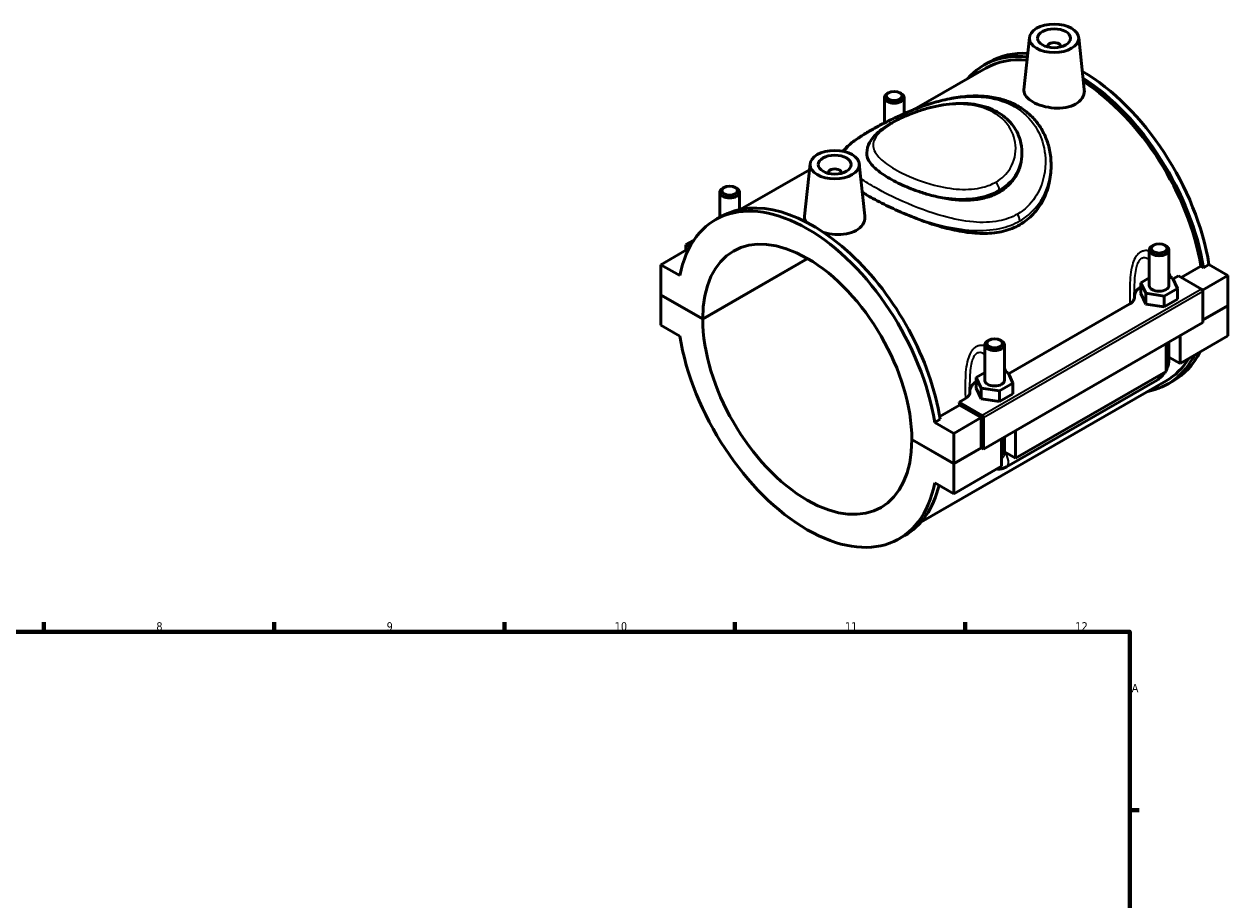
# Model space of a CAD drawing. Header units: millimetres. Extents: x 0 to 900, y -8 to 993.
# Tile 6 of 6: x 485 to 851, y 492 to 759. Entities that reach past the tile are written whole.
import ezdxf

# ---------------------------------------------------------------- set-up
doc = ezdxf.new("R2010")
doc.units = ezdxf.units.MM
for name, color, linetype, lineweight in [('Border (ISO)', 7, 'Continuous', 70), ('Visible (ISO)', 7, 'Continuous', 50), ('Visible Narrow (ISO)', 7, 'Continuous', 35)]:
    doc.layers.add(name, color=color, linetype=linetype, lineweight=lineweight)
doc.styles.add('Note Text (ISO)', font='tahoma.ttf')

# ---------------------------------------------------------------- blocks, each defined once
blk = doc.blocks.new('Borders Default Border')
at = {"layer": 'Border (ISO)'}
for p, q in [((490.58, 574), (490.58, 576.9)), ((560.67, 574), (560.67, 576.9)), ((630.75, 574), (630.75, 576.9)), ((700.83, 574), (700.83, 576.9)), ((770.92, 574), (770.92, 576.9)), ((821, 519.75), (823.9, 519.75))]:
    blk.add_line(p, q, dxfattribs=at)
at = {"layer": 'Border (ISO)', "flags": 128}
blk.add_lwpolyline([(20, 20), (20, 574), (821, 574), (821, 20), (20, 20)], dxfattribs=at)
at = {"layer": 'Border (ISO)', "color": 232, "true_color": 0xca0064, "char_height": 2.5, "attachment_point": 7, "style": 'Note Text (ISO)'}
for s, insert in [('8', (524.81, 574.34)), ('9', (594.88, 574.35)), ('10', (664.29, 574.35)), ('11', (734.37, 574.4)), ('12', (804.46, 574.4)), ('A', (821.59, 555.62))]:
    blk.add_mtext(s, dxfattribs=dict(at, insert=insert))

msp = doc.modelspace()

# ---------------------------------------------------------------- linework, layer by layer
at = {"layer": 'Visible (ISO)'}
for p, q in [((790.4816, 754.8181), (788.7757, 738.9076)), ((805.4531, 754.8181), (807.1506, 738.986)), ((795.9674, 752.0993), (795.9674, 751.913)), ((799.9674, 752.0993), (799.9674, 751.913)), ((776.6976, 746.4243), (778.3664, 747.3853)), ((777.2456, 745.4728), (755.4959, 732.948)), ((746.3184, 736.5354), (746.3184, 728.7841)), ((747.6148, 737.9995), (747.1889, 737.7523)), ((751.022, 737.9995), (751.4479, 737.7523)), ((752.3184, 736.5354), (752.3184, 731.6346)), ((734.0636, 720.606), (733.4275, 720.2396)), ((740.9919, 719.7296), (740.9919, 719.4742)), ((788.1919, 719.7296), (788.1919, 719.4742)), ((723.5338, 714.5422), (702.6726, 702.529)), ((723.7307, 716.3788), (722.0248, 700.4683)), ((738.7022, 716.3788), (740.3997, 700.5468)), ((797.0419, 716.0638), (797.0419, 715.6089)), ((729.2165, 713.4737), (729.2165, 713.66)), ((733.2165, 713.4737), (733.2165, 713.66)), ((696.2552, 700.1006), (696.2552, 707.706)), ((697.5517, 709.17), (697.1258, 708.9228)), ((700.9588, 709.17), (701.3847, 708.9228)), ((702.2552, 702.4453), (702.2552, 707.706)), ((694.9278, 699.3362), (696.5966, 700.2972)), ((688.2995, 693.0359), (685.9616, 691.6896)), ((686.6687, 690.4649), (678.3249, 685.66)), ((685.9616, 691.6896), (687.0986, 691.0349)), ((685.9616, 690.0577), (685.9616, 691.6896)), ((686.7716, 690.4057), (686.6687, 690.4649)), ((826.9286, 679.3235), (826.9286, 690.1151)), ((828.225, 691.5791), (827.7991, 691.332)), ((831.6322, 691.5791), (832.0581, 691.332)), ((832.9286, 679.3235), (832.9286, 690.1151)), ((684.0834, 682.3439), (678.3249, 685.66)), ((678.3249, 685.66), (678.3249, 676.5034)), ((691.0528, 669.1739), (722.9603, 687.5482)), ((723.031, 687.5072), (691.0528, 669.0922)), ((836.6736, 681.7789), (842.6388, 685.2141)), ((843.4317, 684.7575), (842.6388, 685.2141)), ((845.1005, 685.7185), (843.4317, 684.7575)), ((845.1005, 685.7185), (850.8589, 682.4024)), ((826.9286, 681.6679), (824.3518, 680.184)), ((834.0111, 681.6744), (832.9286, 681.8415)), ((835.5054, 678.463), (834.0111, 681.6744)), ((834.1699, 681.3332), (835.8088, 682.2769)), ((835.8088, 682.2769), (842.8686, 678.2114)), ((850.8589, 682.4024), (843.1198, 677.9457)), ((850.8589, 682.4024), (850.8589, 673.2459)), ((824.3518, 680.184), (825.8461, 676.9726)), ((824.3518, 676.9138), (824.3518, 680.184)), ((831.4229, 676.112), (835.5054, 678.463)), ((835.5054, 675.1928), (835.5054, 678.463)), ((678.3249, 676.5034), (691.0528, 669.1739)), ((678.3249, 676.4217), (678.3959, 676.4626)), ((678.3249, 676.4217), (678.3249, 667.2652)), ((691.0528, 669.0922), (678.3249, 676.4217)), ((824.3518, 676.9138), (825.8461, 673.7024)), ((825.8461, 673.7024), (825.8461, 676.9726)), ((825.8461, 676.9726), (831.4229, 676.112)), ((831.4229, 672.8419), (831.4229, 676.112)), ((831.4229, 672.8419), (835.5054, 675.1928)), ((843.2222, 677.5991), (843.2222, 668.0338)), ((784.1067, 652.5037), (821.0598, 673.7835)), ((825.8461, 673.7024), (831.4229, 672.8419)), ((843.2222, 668.8482), (850.8589, 673.2459)), ((850.8589, 673.1641), (843.2222, 668.7664)), ((850.788, 673.205), (850.8589, 673.1641)), ((850.8589, 673.1641), (850.8589, 664.0076)), ((678.3249, 667.2652), (684.0834, 663.9491)), ((843.2222, 668.0338), (776.4713, 629.5945)), ((836.2925, 664.0433), (836.2925, 655.6194)), ((850.8589, 664.0076), (836.2925, 655.6194)), ((776.8654, 661.2857), (776.8654, 650.494)), ((778.1618, 662.7497), (777.7359, 662.5025)), ((781.569, 662.7497), (781.9949, 662.5025)), ((782.8654, 661.2857), (782.8654, 650.494)), ((832.0499, 653.1762), (832.0499, 661.6001)), ((832.9286, 656.841), (832.9286, 662.1061)), ((836.2925, 655.6194), (832.9286, 657.5565)), ((776.8654, 652.8384), (774.2886, 651.3545)), ((783.9479, 652.845), (782.8654, 653.012)), ((785.4422, 649.6335), (783.9479, 652.845)), ((832.0499, 653.1762), (786.2294, 626.7899)), ((832.0393, 650.3219), (757.4663, 607.3782)), ((774.2886, 651.3545), (775.7829, 648.1431)), ((774.2886, 648.0844), (774.2886, 651.3545)), ((781.3597, 647.2826), (785.4422, 649.6335)), ((783.4838, 624.1807), (829.3044, 650.567)), ((785.4422, 646.3633), (785.4422, 649.6335)), ((832.5872, 649.3704), (834.256, 650.3314)), ((769.0579, 643.8377), (770.9966, 644.9541)), ((774.2886, 648.0844), (775.7829, 644.8729)), ((775.7829, 644.8729), (775.7829, 648.1431)), ((775.7829, 648.1431), (781.3597, 647.2826)), ((775.7829, 644.8729), (781.3597, 644.0124)), ((781.3597, 644.0124), (781.3597, 647.2826)), ((781.3597, 644.0124), (785.4422, 646.3633)), ((763.1914, 639.4634), (769.2128, 642.9309)), ((776.1178, 639.7722), (769.0579, 643.8377)), ((775.7642, 639.1582), (769.2128, 642.9309)), ((763.3306, 638.6304), (761.6619, 637.6694)), ((767.4203, 634.3533), (761.6619, 637.6694)), ((775.7642, 639.1582), (767.4203, 634.3533)), ((775.7642, 630.0017), (775.7642, 639.1582)), ((776.4713, 629.5945), (776.4713, 639.1598)), ((767.4203, 625.1968), (767.4203, 634.3533)), ((786.2294, 635.2138), (786.2294, 626.7899)), ((754.6924, 632.5263), (767.4203, 625.1968)), ((754.6924, 632.4446), (754.7634, 632.4854)), ((767.4203, 625.115), (754.6924, 632.4446)), ((781.9867, 624.3467), (781.9867, 632.7706)), ((782.8654, 633.2766), (782.8654, 628.0115)), ((767.4203, 625.1968), (775.7642, 630.0017)), ((775.8352, 629.9608), (767.4203, 625.115)), ((775.7642, 630.0017), (776.4713, 629.5945)), ((786.2294, 626.7899), (782.8654, 628.7271)), ((767.4203, 615.9585), (767.4203, 625.115)), ((781.9867, 624.3467), (767.4203, 615.9585)), ((761.6619, 619.2746), (767.4203, 615.9585)), ((750.8174, 602.2823), (752.4862, 603.2433))]:
    msp.add_line(p, q, dxfattribs=at)
for centre, major_axis in [((797.9674, 754.5519), (-7.5, 0)), ((797.9674, 754.5519), (-5, 0)), ((749.3184, 737.026), (-2.4, 0)), ((731.2165, 716.1126), (-7.5, 0)), ((731.2165, 716.1126), (-5, 0)), ((699.2552, 708.1965), (-2.4, 0)), ((829.9286, 690.6056), (-2.4, 0)), ((779.8654, 661.7762), (-2.4, 0))]:
    msp.add_ellipse(centre, major_axis=major_axis, ratio=0.5758617, dxfattribs=at)
for centre, major_axis, ratio, start_param, end_param in [((797.9674, 752.0993), (-2, 0), 0.5758617, 2.97290348, 6.45187448), ((804.6424, 697.8973), (-27.9448, 48.5269), 0.57809312, 5.88271501, 6.48153983), ((804.6424, 697.8973), (-27.3969, 47.5754), 0.57809312, 5.89365372, 6.28318531), ((806.3112, 698.8583), (-27.9448, 48.5269), 0.57809312, 5.92535738, 6.28318531), ((806.3112, 698.8583), (-27.9448, 48.5269), 0.57809312, 4.13120112, 5.49344066), ((804.6424, 697.8973), (27.9448, -48.5269), 0.57809312, 0.98960847, 2.30393919), ((804.6424, 697.8973), (-27.3969, 47.5754), 0.57809312, 4.13530449, 5.44177635), ((749.3184, 736.5354), (3, 0), 0.5758617, 2.36004704, 7.06473092), ((731.2165, 713.66), (-2, 0), 0.5758617, 2.97290348, 6.45187448), ((722.8726, 650.8092), (-27.9448, 48.5269), 0.57809312, 4.13120112, 6.86824058), ((699.2552, 707.706), (3, 0), 0.5758617, 2.36004704, 7.06473092), ((724.5414, 651.7702), (-27.9448, 48.5269), 0.57809312, 4.13120112, 6.28318531), ((722.8726, 650.8092), (-22.4564, 38.9963), 0.57809312, 3.93003564, 7.06940607), ((829.9286, 690.1151), (-3, 0), 0.5758617, 5.50163969, 10.20632358), ((829.9286, 676.0533), (-7.5, 0), 0.5758617, 5.55078273, 6.24450935), ((829.9286, 679.3235), (-3, 0), 0.5758617, 0, 3.14159265), ((842.8686, 677.8027), (-0.2495, 0.4333), 0.57809312, 3.92892453, 5.49972085), ((722.8726, 650.8092), (22.4564, -38.9963), 0.57809312, 3.93003564, 7.06940607), ((722.8726, 650.8092), (27.9448, -48.5269), 0.57809312, 4.13120112, 6.86824058), ((779.8654, 661.2857), (-3, 0), 0.5758617, 5.50163969, 10.20632358), ((804.6424, 697.8973), (27.9448, -48.5269), 0.57809312, 6.08483079, 6.64199364), ((804.6424, 697.8973), (27.3969, -47.5754), 0.57809312, 0, 0.300994), ((806.3112, 698.8583), (27.9448, -48.5269), 0.57809312, 0, 0.35880834), ((779.8654, 647.2239), (-7.5, 0), 0.5758617, 5.55078273, 6.24450935), ((779.8654, 650.494), (-3, 0), 0.5758617, 0, 3.14159265), ((731.2165, 655.6141), (-27.3969, 47.5754), 0.57809312, 4.13530449, 4.15395182), ((776.1178, 639.3634), (0.2495, -0.4333), 0.57809312, 0.78733187, 2.3581282), ((724.5414, 651.7702), (27.9448, -48.5269), 0.57809312, 0, 0.54199645)]:
    msp.add_ellipse(centre, major_axis=major_axis, ratio=ratio, start_param=start_param, end_param=end_param, dxfattribs=at)
for points, knots in [([(733.7145, 720.185), (734.1286, 720.712), (734.6051, 721.2089), (735.9594, 722.4522), (736.9193, 723.1887), (738.9221, 724.5659), (739.9181, 725.1983), (741.9762, 726.4289), (743.0209, 727.0236), (745.2102, 728.2147), (746.3525, 728.8107), (748.7777, 730.0187), (750.0644, 730.6302), (752.8162, 731.8636), (754.2872, 732.482), (757.4171, 733.6902), (759.0812, 734.2726), (762.5417, 735.3275), (764.3405, 735.7923), (767.9471, 736.5161), (769.755, 736.7756), (773.2548, 737.0336), (774.948, 737.0447), (778.1499, 736.8071), (779.6631, 736.577), (782.4872, 735.8875), (783.8048, 735.4448), (786.2454, 734.363), (787.3745, 733.7346), (789.4524, 732.305), (790.4041, 731.5077), (792.1372, 729.7516), (792.9164, 728.7913), (794.3024, 726.7124), (794.9011, 725.5893), (795.9075, 723.19), (796.302, 721.9089), (796.8875, 719.1123), (797.0419, 717.5894), (797.0419, 716.0638)], [18.4534652, 18.4534652, 18.4534652, 18.4534652, 18.84184334, 18.84184334, 19.44201088, 19.44201088, 19.93255074, 19.93255074, 20.37277275, 20.37277275, 20.80489532, 20.80489532, 21.25560218, 21.25560218, 21.74321438, 21.74321438, 22.27411831, 22.27411831, 22.83466668, 22.83466668, 23.39376457, 23.39376457, 23.92387124, 23.92387124, 24.41545239, 24.41545239, 24.87326012, 24.87326012, 25.30857174, 25.30857174, 25.73489596, 25.73489596, 26.16598744, 26.16598744, 26.6144284, 26.6144284, 27.08950157, 27.08950157, 27.63215826, 27.63215826, 27.63215826, 27.63215826]), ([(804.5007, 734.5342), (803.681, 734.0622), (802.6423, 733.6896), (800.3698, 733.2766), (799.1358, 733.2342), (796.8278, 733.4026), (795.5986, 733.624), (793.3351, 734.289), (792.3007, 734.7311), (790.6642, 735.6736), (789.9536, 736.2363), (789.0063, 737.4202), (788.7693, 738.0432), (788.7613, 738.7196), (788.7659, 738.8132), (788.7764, 738.9076)], [0, 0, 0, 0, 0.34777234, 0.34777234, 0.69554468, 0.69554468, 1.04270487, 1.04270487, 1.38986506, 1.38986506, 1.73702525, 1.73702525, 2.08418544, 2.08418544, 2.13926585, 2.13926585, 2.13926585, 2.13926585]), ([(807.1498, 738.986), (807.1637, 738.8602), (807.1712, 738.7352), (807.1793, 737.8661), (806.956, 737.0694), (806.0267, 735.6385), (805.3204, 735.0063), (804.5007, 734.5342)], [4.806221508, 4.806221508, 4.806221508, 4.806221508, 4.863915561, 4.863915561, 5.2116879, 5.2116879, 5.55946024, 5.55946024, 5.55946024, 5.55946024]), ([(740.9919, 719.7296), (740.9919, 720.8212), (741.3005, 721.8937), (742.1402, 723.4568), (742.549, 724.0265), (743.5846, 725.2166), (744.2397, 725.8264), (745.7059, 727.0009), (746.5161, 727.5658), (748.223, 728.6286), (749.1094, 729.1281), (750.9643, 730.0808), (751.9291, 730.5347), (753.9495, 731.4029), (755.0057, 731.8168), (757.2132, 732.5953), (758.3664, 732.9581), (760.7557, 733.6097), (761.9935, 733.8955), (764.5161, 734.3579), (765.8015, 734.5319), (768.3625, 734.7358), (769.6383, 734.7662), (772.1212, 734.6628), (773.3294, 734.5333), (775.6321, 734.1091), (776.7292, 733.8212), (778.7846, 733.0933), (779.7467, 732.6602), (781.5207, 731.6607), (782.3366, 731.0996), (783.8151, 729.8627), (784.4804, 729.1896), (785.6554, 727.7456), (786.1655, 726.975), (787.0245, 725.352), (787.3713, 724.4988), (788.004, 722.3561), (788.1919, 721.0431), (788.1919, 719.7296)], [5.39890021, 5.39890021, 5.39890021, 5.39890021, 5.92040085, 5.92040085, 6.25561458, 6.25561458, 6.65744083, 6.65744083, 7.05473616, 7.05473616, 7.42388135, 7.42388135, 7.78164635, 7.78164635, 8.14224163, 8.14224163, 8.51395884, 8.51395884, 8.89880409, 8.89880409, 9.29190613, 9.29190613, 9.68374326, 9.68374326, 10.06502861, 10.06502861, 10.43074988, 10.43074988, 10.78079091, 10.78079091, 11.11852167, 11.11852167, 11.44937694, 11.44937694, 11.77935702, 11.77935702, 12.11351861, 12.11351861, 12.59811208, 12.59811208, 12.59811208, 12.59811208]), ([(742.4352, 716.1227), (741.9998, 716.6408), (741.6623, 717.1535), (741.1308, 718.28), (740.9919, 718.8887), (740.9919, 719.4742)], [11.798044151, 11.798044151, 11.798044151, 11.798044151, 12.160565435, 12.160565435, 12.610723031, 12.610723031, 12.610723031, 12.610723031]), ([(788.1919, 719.4742), (788.1919, 718.3692), (788.0528, 717.2228), (787.4638, 714.9632), (787.0141, 713.8506), (785.8181, 711.769), (785.0706, 710.7987), (783.3326, 709.0842), (782.3419, 708.3402), (780.2174, 707.1168), (779.0206, 706.601), (776.4251, 705.8201), (775.0265, 705.5545), (772.1203, 705.2738), (770.6101, 705.2579), (767.5802, 705.4334), (766.0603, 705.6244), (763.1252, 706.143), (761.6059, 706.4892), (758.8704, 707.244), (757.6526, 707.6269), (756.4655, 708.0432)], [5.4039946, 5.4039946, 5.4039946, 5.4039946, 5.85467806, 5.85467806, 6.30536152, 6.30536152, 6.75604497, 6.75604497, 7.20672843, 7.20672843, 7.65741189, 7.65741189, 8.10809535, 8.10809535, 8.55877881, 8.55877881, 9.00946227, 9.00946227, 9.45961986, 9.45961986, 9.82214115, 9.82214115, 9.82214115, 9.82214115]), ([(756.4655, 708.0432), (754.6341, 708.6853), (752.8861, 709.4029), (750.2941, 710.6192), (749.3765, 711.0864), (747.7388, 711.9917), (747.0115, 712.4263), (745.4423, 713.446), (744.6481, 714.0293), (743.3662, 715.1185), (742.8556, 715.6224), (742.4352, 716.1227)], [0, 0, 0, 0, 0.59263839, 0.59263839, 0.94543291, 0.94543291, 1.263997, 1.263997, 1.68842141, 1.68842141, 2.05929598, 2.05929598, 2.05929598, 2.05929598]), ([(797.0419, 715.6089), (797.0419, 713.9232), (796.8539, 712.1675), (796.0566, 708.7022), (795.4476, 706.9935), (793.8186, 703.81), (792.7968, 702.3338), (790.401, 699.7688), (789.0265, 698.6814), (787.5375, 697.8239)], [17.62704923, 17.62704923, 17.62704923, 17.62704923, 18.25875098, 18.25875098, 18.89045273, 18.89045273, 19.52215448, 19.52215448, 20.15385623, 20.15385623, 20.15385623, 20.15385623]), ([(751.098, 701.7572), (749.1686, 702.6079), (747.3182, 703.4901), (744.6129, 704.8724), (743.6886, 705.3642), (742.0765, 706.2575), (741.3779, 706.6586), (740.3407, 707.2768), (739.9806, 707.4962), (739.6312, 707.7139)], [0, 0, 0, 0, 0.64878535, 0.64878535, 1.0065433, 1.0065433, 1.30187696, 1.30187696, 1.4662146, 1.4662146, 1.4662146, 1.4662146]), ([(722.5396, 698.6458), (722.192, 699.1591), (722.0174, 699.6878), (722.0104, 700.2803), (722.0151, 700.374), (722.0256, 700.4683)], [4.56662296, 4.56662296, 4.56662296, 4.56662296, 4.863915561, 4.863915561, 4.918995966, 4.918995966, 4.918995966, 4.918995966]), ([(740.3989, 700.5467), (740.4128, 700.4209), (740.4203, 700.2959), (740.4284, 699.4268), (740.2051, 698.6301), (739.2758, 697.1993), (738.5695, 696.567), (737.7498, 696.095)], [7.585951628, 7.585951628, 7.585951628, 7.585951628, 7.643645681, 7.643645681, 7.99141802, 7.99141802, 8.33919036, 8.33919036, 8.33919036, 8.33919036]), ([(787.5375, 697.8239), (786.0486, 696.9665), (784.3799, 696.3015), (780.7832, 695.4156), (778.8552, 695.1932), (774.8667, 695.1417), (772.8022, 695.3109), (768.6662, 695.9352), (766.5943, 696.3896), (762.6015, 697.4515), (760.5337, 698.0982), (756.3946, 699.559), (754.3232, 700.3724), (751.9114, 701.4014), (751.503, 701.5786), (751.098, 701.7572)], [0, 0, 0, 0, 0.63170175, 0.63170175, 1.2634035, 1.2634035, 1.89510525, 1.89510525, 2.526807, 2.526807, 3.15472127, 3.15472127, 3.78263553, 3.78263553, 3.91170744, 3.91170744, 3.91170744, 3.91170744]), ([(737.7498, 696.095), (736.9301, 695.6229), (735.8914, 695.2503), (733.6189, 694.8373), (732.385, 694.7949), (730.1286, 694.9596), (728.9579, 695.1651), (727.8689, 695.4731)], [2.77973012, 2.77973012, 2.77973012, 2.77973012, 3.12750246, 3.12750246, 3.4752748, 3.4752748, 3.80684943, 3.80684943, 3.80684943, 3.80684943]), ([(821.0598, 673.7835), (821.2966, 673.9199), (821.5065, 674.071), (821.8663, 674.3961), (822.0153, 674.5691), (822.3423, 675.0748), (822.4452, 675.42), (822.4401, 675.7668)], [-0.399258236, -0.399258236, -0.399258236, -0.399258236, -0.298679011, -0.298679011, -0.19829238, -0.19829238, -0.017420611, -0.017420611, -0.017420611, -0.017420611]), ([(822.4401, 675.7668), (822.4386, 675.8627), (822.4373, 675.9586), (822.4349, 676.1504), (822.4339, 676.2462), (822.432, 676.4378), (822.4312, 676.5335), (822.4299, 676.7249), (822.4294, 676.8206), (822.4288, 677.0117), (822.4286, 677.1072), (822.4286, 677.2027)], [0.562443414, 0.562443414, 0.562443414, 0.562443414, 0.593600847, 0.593600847, 0.624758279, 0.624758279, 0.655915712, 0.655915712, 0.687073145, 0.687073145, 0.718230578, 0.718230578, 0.718230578, 0.718230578]), ([(832.0499, 653.5102), (832.1193, 653.6413), (832.1852, 653.7743), (832.4553, 654.3597), (832.6226, 654.8298), (832.8587, 655.8061), (832.9286, 656.3124), (832.9286, 656.841)], [3.990066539, 3.990066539, 3.990066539, 3.990066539, 4.08407045, 4.08407045, 4.398229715, 4.398229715, 4.71238898, 4.71238898, 4.71238898, 4.71238898]), ([(829.3044, 650.567), (829.7629, 650.831), (830.1668, 651.1446), (830.8947, 651.8372), (831.2183, 652.2172), (831.5942, 652.7494), (831.6802, 652.8788), (831.7623, 653.0106)], [3.141592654, 3.141592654, 3.141592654, 3.141592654, 3.455751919, 3.455751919, 3.769911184, 3.769911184, 3.868284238, 3.868284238, 3.868284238, 3.868284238]), ([(772.3769, 646.9373), (772.3755, 647.0333), (772.3742, 647.1292), (772.3718, 647.3209), (772.3707, 647.4167), (772.3688, 647.6083), (772.3681, 647.7041), (772.3668, 647.8955), (772.3663, 647.9911), (772.3656, 648.1822), (772.3654, 648.2778), (772.3654, 648.3732)], [0.56185935, 0.56185935, 0.56185935, 0.56185935, 0.593016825, 0.593016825, 0.6241743, 0.6241743, 0.655331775, 0.655331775, 0.68648925, 0.68648925, 0.717646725, 0.717646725, 0.717646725, 0.717646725]), ([(770.9966, 644.9541), (771.2335, 645.0905), (771.4433, 645.2415), (771.8031, 645.5666), (771.9521, 645.7397), (772.2791, 646.2453), (772.3821, 646.5906), (772.3769, 646.9373)], [-0.399258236, -0.399258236, -0.399258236, -0.399258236, -0.298679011, -0.298679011, -0.198292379, -0.198292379, -0.017420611, -0.017420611, -0.017420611, -0.017420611]), ([(780.5529, 623.5211), (780.9474, 623.4754), (781.3291, 623.4882), (782.1998, 623.6162), (782.6618, 623.7717), (783.2181, 624.0344), (783.3532, 624.1055), (783.4838, 624.1807)], [2.602527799, 2.602527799, 2.602527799, 2.602527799, 2.7863637, 2.7863637, 3.052098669, 3.052098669, 3.141592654, 3.141592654, 3.141592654, 3.141592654])]:
    msp.add_open_spline(points, degree=3, knots=knots, dxfattribs=at)
at = {"layer": 'Visible Narrow (ISO)'}
for p, q in [((842.8686, 678.2114), (776.1178, 639.7722)), ((776.4713, 639.1598), (843.2222, 677.5991))]:
    msp.add_line(p, q, dxfattribs=at)
for centre, major_axis, ratio, start_param, end_param in [((779.6109, 709.369), (-1.1777, 2.0451), 0.57809312, 3.92892453, 5.11739796), ((785.8688, 699.9622), (-1.1777, 2.0451), 0.57809312, 3.92892453, 4.91768033), ((829.9286, 656.841), (3, 0), 0.5758617, 5.49778714, 6.28318531), ((827.8073, 653.1667), (1.4971, -2.5998), 0.57809312, 0, 0.79118445), ((779.8654, 628.0115), (3, 0), 0.5758617, 5.49778714, 6.28318531), ((781.9867, 626.7804), (1.4971, -2.5998), 0.57809312, 0, 1.93104961)]:
    msp.add_ellipse(centre, major_axis=major_axis, ratio=ratio, start_param=start_param, end_param=end_param, dxfattribs=at)
for points, knots in [([(734.2595, 720.0597), (734.4059, 720.3498), (734.5912, 720.6414), (735.1877, 721.4263), (735.6676, 721.9262), (737.3744, 723.4318), (738.89, 724.491), (742.8611, 726.9225), (745.4115, 728.3185), (750.7041, 730.9041), (753.3886, 732.0926), (759.4635, 734.3766), (762.8931, 735.4073), (770.5993, 736.845), (774.8854, 737.0164), (781.7954, 735.7479), (784.5607, 734.6785), (789.4096, 731.4635), (791.4247, 729.2555), (794.141, 724.3976), (794.9365, 721.8), (795.5898, 715.6823), (795.0895, 712.1158), (793.3001, 707.9798), (792.8026, 707.0535), (790.8459, 704.0938), (789.002, 702.3217), (786.7861, 701.0457)], [18.18732148, 18.18732148, 18.18732148, 18.18732148, 18.47186177, 18.47186177, 18.94443662, 18.94443662, 19.8457745, 19.8457745, 20.86772099, 20.86772099, 21.77787457, 21.77787457, 22.86713946, 22.86713946, 24.23257307, 24.23257307, 25.27343811, 25.27343811, 26.38571765, 26.38571765, 27.41513606, 27.41513606, 28.76176258, 28.76176258, 29.17077288, 29.17077288, 30.14862912, 30.14862912, 30.14862912, 30.14862912]), ([(780.2334, 710.8006), (779.0604, 710.1252), (777.7436, 709.6008), (774.1233, 708.6694), (771.6793, 708.489), (766.623, 708.7663), (764.0089, 709.2191), (757.9822, 710.7856), (754.6118, 712.0753), (749.6544, 714.5369), (747.8381, 715.6443), (745.042, 717.8262), (744.0435, 718.9008), (742.8541, 721.101), (742.7421, 722.2251), (743.6766, 724.8409), (745.1369, 726.3492), (749.1231, 729.0065), (751.3282, 730.1542), (755.9384, 732.046), (758.2718, 732.8199), (763.4466, 734.061), (766.3133, 734.458), (772.5746, 734.46), (775.9134, 733.809), (780.7622, 731.4313), (782.5117, 730.0082), (785.2024, 726.4572), (786.0325, 724.2756), (786.4497, 719.5966), (785.8865, 717.0929), (783.55, 713.2929), (782.0715, 711.8591), (780.2334, 710.8006)], [0, 0, 0, 0, 0.53199272, 0.53199272, 1.35776496, 1.35776496, 2.18321399, 2.18321399, 3.30196126, 3.30196126, 4.11832075, 4.11832075, 4.91622556, 4.91622556, 5.78688031, 5.78688031, 6.94679876, 6.94679876, 7.84715562, 7.84715562, 8.62604565, 8.62604565, 9.52814243, 9.52814243, 10.66551197, 10.66551197, 11.53075275, 11.53075275, 12.49323906, 12.49323906, 13.56483031, 13.56483031, 14.39844134, 14.39844134, 14.39844134, 14.39844134]), ([(740.9925, 719.7293), (740.9926, 719.0173), (741.1636, 718.3035), (741.7375, 717.0996), (742.0481, 716.6113), (742.4352, 716.1227)], [-5.398900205, -5.398900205, -5.398900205, -5.398900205, -4.916225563, -4.916225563, -4.588433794, -4.588433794, -4.588433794, -4.588433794]), ([(781.2796, 708.4081), (783.3219, 709.5841), (784.9805, 711.1423), (787.4986, 714.9997), (788.1906, 717.3678), (788.1917, 719.7296)], [-14.39844134, -14.39844134, -14.39844134, -14.39844134, -13.56483031, -13.56483031, -12.59811208, -12.59811208, -12.59811208, -12.59811208]), ([(787.5375, 699.0012), (789.9272, 700.3774), (791.9321, 702.2446), (794.0861, 705.3274), (794.6381, 706.2886), (796.3961, 710.04), (797.0424, 713.0617), (797.0421, 716.0634)], [-30.14862912, -30.14862912, -30.14862912, -30.14862912, -29.17077288, -29.17077288, -28.76176258, -28.76176258, -27.63215826, -27.63215826, -27.63215826, -27.63215826]), ([(786.7861, 701.0457), (785.0822, 700.0645), (783.1639, 699.3756), (778.69, 698.5076), (776.086, 698.4366), (770.4378, 698.9236), (767.3731, 699.5424), (760.1032, 701.5556), (755.8771, 703.1533), (748.9641, 706.2301), (746.1603, 707.6436), (742.0144, 709.9964), (740.4912, 710.9477), (739.1888, 711.8627)], [10.04954304, 10.04954304, 10.04954304, 10.04954304, 10.80146666, 10.80146666, 11.68752366, 11.68752366, 12.66568666, 12.66568666, 14.00317264, 14.00317264, 15.01747369, 15.01747369, 15.72745677, 15.72745677, 15.72745677, 15.72745677]), ([(756.4655, 708.0432), (757.8425, 707.5968), (759.2613, 707.2007), (763.4753, 706.2269), (766.3215, 705.824), (771.8473, 705.6875), (774.5288, 705.9588), (778.5195, 707.061), (779.9763, 707.6575), (781.2796, 708.4081)], [-2.61081182, -2.61081182, -2.61081182, -2.61081182, -2.18321399, -2.18321399, -1.35776496, -1.35776496, -0.53199272, -0.53199272, 0, 0, 0, 0]), ([(751.098, 701.7572), (755.0732, 700.1034), (759.3417, 698.6409), (766.8413, 696.8244), (770.0848, 696.2873), (776.0824, 695.9744), (778.8565, 696.1358), (783.6408, 697.1747), (785.7, 697.9431), (787.5375, 699.0012)], [-13.951841, -13.951841, -13.951841, -13.951841, -12.66568666, -12.66568666, -11.68752366, -11.68752366, -10.80146666, -10.80146666, -10.04954304, -10.04954304, -10.04954304, -10.04954304]), ([(826.9283, 689.8136), (826.7632, 689.8566), (826.5968, 689.8897), (825.9778, 689.9716), (825.5214, 689.9499), (824.8072, 689.759), (824.5395, 689.6483), (824.2844, 689.5014), (824.0292, 689.3545), (823.7868, 689.1714), (823.2001, 688.6132), (822.8829, 688.1893), (822.2613, 687.0953), (821.9883, 686.3914), (821.4978, 684.6806), (821.3217, 683.6483), (821.0808, 681.5077), (821.0223, 680.3957), (820.9727, 678.2752), (820.977, 677.2648), (821.0088, 675.4305), (821.0325, 674.6026), (821.0598, 673.7835)], [-2.44606292, -2.44606292, -2.44606292, -2.44606292, -2.38203798, -2.38203798, -2.20886182, -2.20886182, -2.10062671, -2.10062671, -2.10062671, -1.99239161, -1.99239161, -1.81921544, -1.81921544, -1.59408642, -1.59408642, -1.29876194, -1.29876194, -0.98804719, -0.98804719, -0.70207926, -0.70207926, -0.46270154, -0.46270154, -0.46270154, -0.46270154]), ([(822.4286, 677.2027), (822.4285, 678.0048), (822.4369, 678.8088), (822.4899, 680.5316), (822.5394, 681.4499), (822.7153, 683.1925), (822.8379, 684.0211), (823.1642, 685.367), (823.3427, 685.911), (823.7419, 686.7339), (823.9437, 687.0439), (824.3137, 687.4339), (824.4658, 687.5565), (824.6253, 687.6483), (824.7847, 687.7401), (824.9514, 687.8012), (825.3945, 687.8793), (825.6762, 687.8478), (826.2886, 687.6321), (826.6171, 687.4196), (826.9286, 687.1431)], [0.71823058, 0.71823058, 0.71823058, 0.71823058, 0.98804719, 0.98804719, 1.29876194, 1.29876194, 1.59408642, 1.59408642, 1.81921544, 1.81921544, 1.99239161, 1.99239161, 2.10062671, 2.10062671, 2.10062671, 2.20886182, 2.20886182, 2.38203798, 2.38203798, 2.5906555, 2.5906555, 2.5906555, 2.5906555]), ([(833.6653, 681.7278), (833.4777, 682.2291), (833.2741, 682.7241), (833.0124, 683.3011), (832.9708, 683.3913), (832.9286, 683.4812)], [-3.673190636, -3.673190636, -3.673190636, -3.673190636, -3.499174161, -3.499174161, -3.466828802, -3.466828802, -3.466828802, -3.466828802]), ([(776.8651, 660.9842), (776.7, 661.0271), (776.5336, 661.0602), (775.9147, 661.1421), (775.4582, 661.1204), (774.744, 660.9295), (774.4763, 660.8189), (774.2212, 660.672), (773.9661, 660.525), (773.7237, 660.3419), (773.137, 659.7837), (772.8198, 659.3599), (772.1981, 658.2658), (771.9251, 657.562), (771.4346, 655.8511), (771.2585, 654.8189), (771.0176, 652.6784), (770.9591, 651.5663), (770.9095, 649.4457), (770.9139, 648.4353), (770.9456, 646.6009), (770.9694, 645.7731), (770.9966, 644.9541)], [-2.44547873, -2.44547873, -2.44547873, -2.44547873, -2.3814538, -2.3814538, -2.20827763, -2.20827763, -2.10004252, -2.10004252, -2.10004252, -1.99180742, -1.99180742, -1.81863125, -1.81863125, -1.59350223, -1.59350223, -1.29818571, -1.29818571, -0.98747021, -0.98747021, -0.70147454, -0.70147454, -0.46211731, -0.46211731, -0.46211731, -0.46211731]), ([(772.3654, 648.3732), (772.3654, 649.1753), (772.3738, 649.9794), (772.4267, 651.7022), (772.4762, 652.6205), (772.6521, 654.3631), (772.7747, 655.1917), (773.1011, 656.5376), (773.2795, 657.0816), (773.6788, 657.9044), (773.8806, 658.2144), (774.2505, 658.6045), (774.4027, 658.727), (774.5621, 658.8188), (774.7216, 658.9107), (774.8883, 658.9717), (775.3313, 659.0499), (775.6131, 659.0183), (776.2255, 658.8026), (776.5539, 658.5901), (776.8654, 658.3136)], [0.71764672, 0.71764672, 0.71764672, 0.71764672, 0.98747021, 0.98747021, 1.29818571, 1.29818571, 1.59350223, 1.59350223, 1.81863125, 1.81863125, 1.99180742, 1.99180742, 2.10004252, 2.10004252, 2.10004252, 2.20827763, 2.20827763, 2.3814538, 2.3814538, 2.59007131, 2.59007131, 2.59007131, 2.59007131]), ([(783.6021, 652.8984), (783.4145, 653.3996), (783.211, 653.8945), (782.9493, 654.4716), (782.9077, 654.5618), (782.8654, 654.6517)], [-3.672606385, -3.672606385, -3.672606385, -3.672606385, -3.498610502, -3.498610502, -3.46624427, -3.46624427, -3.46624427, -3.46624427])]:
    msp.add_open_spline(points, degree=3, knots=knots, dxfattribs=at)

# ---------------------------------------------------------------- block references
msp.add_blockref('Borders Default Border', (0, 0))

doc.saveas('drawing.dxf')
